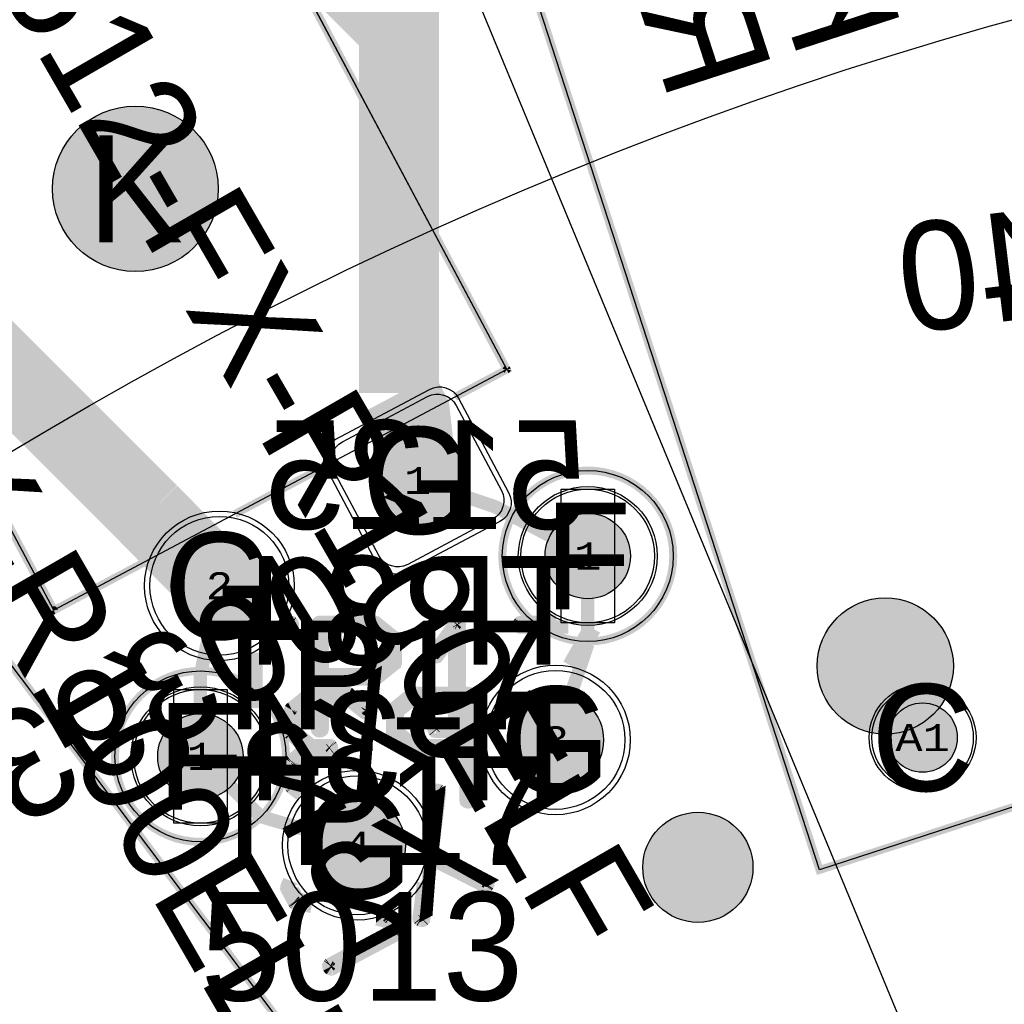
# Model space of a CAD drawing. Extents: x -125 to 125, y -186 to 125.
# Tile 75 of 112: x -39 to -20, y 54 to 72. Entities that reach past the tile are written whole.
import ezdxf
from ezdxf.enums import TextEntityAlignment as Align

# ---------------------------------------------------------------- set-up
doc = ezdxf.new("R2010")
doc.units = 0
doc.header["$MEASUREMENT"] = 0
for name, color, linetype in [('ASSEMBLY_OUTLINES_BTM', 191, 'CONTINUOUS'), ('ASSEMBLY_OUTLINES_TOP', 102, 'CONTINUOUS'), ('ASSEMBLY_PART_NUMBERS_BTM', 191, 'CONTINUOUS'), ('ASSEMBLY_PART_NUMBERS_TOP', 102, 'CONTINUOUS'), ('ASSEMBLY_REF_DES_BTM', 191, 'CONTINUOUS'), ('ASSEMBLY_REF_DES_TOP', 102, 'CONTINUOUS'), ('BOARD_OUTLINE', 10, 'CONTINUOUS'), ('DRILL_DRAWING', 21, 'CONTINUOUS'), ('GENERATED_SILKSCREEN_BTM', 255, 'CONTINUOUS'), ('GENERATED_SILKSCREEN_TOP', 140, 'CONTINUOUS'), ('MANUFACTURING_OUTLINES', 10, 'CONTINUOUS'), ('MOUNTING_HOLES_LAYER_BOT17', 42, 'CONTINUOUS'), ('MOUNTING_HOLES_LAYER_TOP', 42, 'CONTINUOUS'), ('PART_HOLES_LAYER_BOTTOM', 30, 'CONTINUOUS'), ('PART_HOLES_LAYER_TOP', 30, 'CONTINUOUS'), ('PART_PADS_LAYER_BOTTOM', 230, 'CONTINUOUS'), ('PART_PADS_LAYER_TOP', 150, 'CONTINUOUS'), ('PIN_NUMBERS_BTM', 8, 'CONTINUOUS'), ('PIN_NUMBERS_TOP', 8, 'CONTINUOUS'), ('PLACEMENT_OUTLINES_BTM', 222, 'CONTINUOUS'), ('PLACEMENT_OUTLINES_TOP', 130, 'CONTINUOUS'), ('PLANE_DATA_LAYER_BOTTOM', 230, 'CONTINUOUS'), ('PLANE_SHAPES_LAYER_BOTTOM', 230, 'CONTINUOUS'), ('PLANE_SHAPES_LAYER_TOP', 150, 'CONTINUOUS'), ('ROUTE_BORDER', 151, 'CONTINUOUS'), ('SILKSCREEN_OUTLINES_BTM', 211, 'CONTINUOUS'), ('SILKSCREEN_OUTLINES_TOP', 150, 'CONTINUOUS'), ('SILKSCREEN_REF_DES_BTM', 211, 'CONTINUOUS'), ('SILKSCREEN_REF_DES_TOP', 150, 'CONTINUOUS'), ('SOLDERMASK_PADS_BTM', 12, 'CONTINUOUS'), ('SOLDERMASK_PADS_TOP', 180, 'CONTINUOUS'), ('TRACES_LAYER_TOP', 150, 'CONTINUOUS')]:
    doc.layers.add(name, color=color, linetype=linetype)
doc.styles.add('COURIER_NEW', font='cour.ttf')
doc.styles.add('VERIBEST_GERBER_0', font='txt')

msp = doc.modelspace()

# ---------------------------------------------------------------- hatches: boundary and pattern name
at = {"layer": 'ASSEMBLY_OUTLINES_BTM'}
h = msp.add_hatch(color=256, dxfattribs=at)
edge = h.paths.add_edge_path()
edge.add_arc((-22.430993, 60.191327), 1.274755, 0, 360)
at = {"layer": 'GENERATED_SILKSCREEN_BTM'}
h = msp.add_hatch(color=256, dxfattribs=at)
edge = h.paths.add_edge_path()
edge.add_arc((-25.938206, 56.42311), 1.030776, 0, 360)
at = {"layer": 'MOUNTING_HOLES_LAYER_BOT17'}
h = msp.add_hatch(color=256, dxfattribs=at)
edge = h.paths.add_edge_path()
edge.add_arc((-36.468188, 69.123622), 1.55, 0, 360)
at = {"layer": 'MOUNTING_HOLES_LAYER_TOP'}
h = msp.add_hatch(color=256, dxfattribs=at)
edge = h.paths.add_edge_path()
edge.add_arc((-36.468188, 69.123622), 1.55, 0, 360)
at = {"layer": 'PART_HOLES_LAYER_BOTTOM'}
h = msp.add_hatch(color=256, dxfattribs=at)
edge = h.paths.add_edge_path()
edge.add_arc((-31.186856, 63.663996), 0.9, 0, 360)
h = msp.add_hatch(color=256, dxfattribs=at)
edge = h.paths.add_edge_path()
edge.add_arc((-28, 62.25), 0.8, 0, 360)
h = msp.add_hatch(color=256, dxfattribs=at)
edge = h.paths.add_edge_path()
edge.add_arc((-34.895236, 61.692213), 0.9, 0, 360)
h = msp.add_hatch(color=256, dxfattribs=at)
edge = h.paths.add_edge_path()
edge.add_arc((-28.604764, 58.807783), 0.9, 0, 360)
h = msp.add_hatch(color=256, dxfattribs=at)
edge = h.paths.add_edge_path()
edge.add_arc((-21.732793, 58.851507), 0.65, 0, 360)
h = msp.add_hatch(color=256, dxfattribs=at)
edge = h.paths.add_edge_path()
edge.add_arc((-35.25, 58.5), 0.8, 0, 360)
h = msp.add_hatch(color=256, dxfattribs=at)
edge = h.paths.add_edge_path()
edge.add_arc((-32.31314, 56.836003), 0.9, 0, 360)
at = {"layer": 'PART_HOLES_LAYER_TOP'}
h = msp.add_hatch(color=256, dxfattribs=at)
edge = h.paths.add_edge_path()
edge.add_arc((-31.186856, 63.663996), 0.9, 0, 360)
h = msp.add_hatch(color=256, dxfattribs=at)
edge = h.paths.add_edge_path()
edge.add_arc((-28, 62.25), 0.8, 0, 360)
h = msp.add_hatch(color=256, dxfattribs=at)
edge = h.paths.add_edge_path()
edge.add_arc((-34.895236, 61.692213), 0.9, 0, 360)
h = msp.add_hatch(color=256, dxfattribs=at)
edge = h.paths.add_edge_path()
edge.add_arc((-28.604764, 58.807783), 0.9, 0, 360)
h = msp.add_hatch(color=256, dxfattribs=at)
edge = h.paths.add_edge_path()
edge.add_arc((-21.732793, 58.851507), 0.65, 0, 360)
h = msp.add_hatch(color=256, dxfattribs=at)
edge = h.paths.add_edge_path()
edge.add_arc((-35.25, 58.5), 0.8, 0, 360)
h = msp.add_hatch(color=256, dxfattribs=at)
edge = h.paths.add_edge_path()
edge.add_arc((-32.31314, 56.836003), 0.9, 0, 360)
at = {"layer": 'PLANE_DATA_LAYER_BOTTOM'}
h = msp.add_hatch(color=256, dxfattribs=at)
h.paths.add_polyline_path([(-96.5, 0, -1), (96.5, 0, -1)], flags=0)
h.paths.add_polyline_path([(-92.5, 0, -1), (92.5, 0, -1)], flags=0)
at = {"layer": 'PLANE_SHAPES_LAYER_BOTTOM'}
h = msp.add_hatch(color=256, dxfattribs=at)
h.paths.add_polyline_path([(-96.5, 0, -1), (96.5, 0, -1)], flags=0)
h.paths.add_polyline_path([(-92.5, 0, -1), (92.5, 0, -1)], flags=0)
at = {"layer": 'PLANE_SHAPES_LAYER_TOP'}
h = msp.add_hatch(color=256, dxfattribs=at)
h.paths.add_polyline_path([(-96.56345, 0, -1), (96.56345, 0, -1)], flags=0)
h.paths.add_polyline_path([(-92.5, 0, -1), (92.5, 0, -1)], flags=0)
at = {"layer": 'SILKSCREEN_OUTLINES_BTM'}
h = msp.add_hatch(color=256, dxfattribs=at)
edge = h.paths.add_edge_path()
edge.add_arc((-25.938206, 56.42311), 1.030776, 0, 360)

# ---------------------------------------------------------------- linework, layer by layer
at = {"layer": 'ASSEMBLY_OUTLINES_BTM'}
for points in [[(-11.583255, 60.29872), (-23.661671, 56.374204), (-32.623165, 83.954842), (-20.544747, 87.879357)], [(-44.002113, 72.536097), (-35.525817, 77.043024), (-29.516578, 65.741295), (-37.992877, 61.234368)], [(-42.605848, 44.168261), (-60.058485, 67.328691), (-49.915813, 74.971742), (-32.463177, 51.811312)], [(-28.5, 61), (-28.5, 63.5), (-27.5, 63.5), (-27.5, 61)]]:
    msp.add_lwpolyline(points, close=True, dxfattribs=at)
for centre, radius in [((-28, 62.25), 1.6), ((-22.430993, 60.191327), 1.274755)]:
    msp.add_circle(centre, radius, dxfattribs=at)
at = {"layer": 'ASSEMBLY_OUTLINES_TOP'}
msp.add_lwpolyline([(38.25, -92.25), (-38.286686, 92.525907)], dxfattribs=at)
msp.add_lwpolyline([(-35.75, 57.25), (-35.75, 59.75), (-34.75, 59.75), (-34.75, 57.25)], close=True, dxfattribs=at)
for centre, radius in [((0, 0), 125), ((0, 0), 90.284619), ((0, 0), 85), ((0, 0), 75), ((-35.25, 58.5), 1.6)]:
    msp.add_circle(centre, radius, dxfattribs=at)
at = {"layer": 'BOARD_OUTLINE'}
msp.add_circle((0, 0), 97.5, dxfattribs=at)
at = {"layer": 'GENERATED_SILKSCREEN_BTM', "const_width": 0.15}
msp.add_lwpolyline([(-11.583255, 60.29872), (-23.661671, 56.374204), (-32.623165, 83.954842), (-20.544747, 87.879357)], close=True, dxfattribs=at)
at = {"layer": 'GENERATED_SILKSCREEN_BTM'}
for points, const_width in [([(-32.463172, 51.811312, -0.236067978), (-32.463174, 51.811308), (-42.605845, 44.168257, -0.414213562), (-42.605852, 44.168258), (-56.326662, 62.376387, 0.00000802), (-56.326738, 62.376505), (-42.605847, 44.168268), (-32.463184, 51.811313), (-49.915814, 74.971735), (-60.058478, 67.32869), (-56.703069, 62.875912, 0.00000802), (-56.703161, 62.876018), (-60.058489, 67.328688, -0.414213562), (-60.058488, 67.328695), (-60.058478, 67.328703), (-49.915816, 74.971746, -0.414213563), (-49.915809, 74.971745), (-32.463173, 51.811315, -0.16227766), (-32.463172, 51.811312)], 0.15), ([(-29.516573, 65.741295, -0.253450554), (-29.516576, 65.741291), (-30.487205, 65.225199, 0.000004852), (-30.487212, 65.225205), (-29.516584, 65.741297), (-34.42256, 74.968091), (-42.89885, 70.461171), (-37.992875, 61.234374), (-36.172027, 62.202536, 0.000002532), (-36.172032, 62.202523), (-37.992875, 61.234364, -0.468921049), (-37.992882, 61.234368), (-42.898859, 70.46117, -0.517465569), (-42.898858, 70.461177), (-42.89885, 70.461181), (-34.42256, 74.968101, -0.468921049), (-34.422553, 74.968097), (-29.516575, 65.741298, -0.184527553), (-29.516573, 65.741295)], 0.15), ([(-32.872392, 63.956973), (-34.604326, 63.036087, 0.000002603), (-34.60434, 63.03609), (-32.872393, 63.956982, 0.000004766), (-32.872392, 63.956973)], 0.15), ([(-32.118859, 59.364559), (-32.120891, 59.350335, -0.16227766), (-32.120892, 59.350332), (-32.12902, 59.338141), (-32.13918, 59.325949, -0.236067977), (-32.139184, 59.325947), (-32.151372, 59.319853, -0.184527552), (-32.151375, 59.319851), (-32.165599, 59.317819, -0.099019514), (-32.165601, 59.317819), (-32.179825, 59.321883, -0.184527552), (-32.179828, 59.321885), (-32.511042, 59.592139), (-33.167374, 59.592139), (-33.484363, 59.33611), (-33.484363, 58.958162), (-33.171438, 58.700101), (-32.834129, 58.700101, -0.099019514), (-32.834127, 58.700101), (-32.817872, 58.696037, -0.213376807), (-32.817868, 58.696036), (-32.807708, 58.685876, -0.213376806), (-32.807707, 58.685872), (-32.801613, 58.673684, -0.184527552), (-32.801611, 58.673681), (-32.799579, 58.659457), (-32.799579, 58.659455), (-32.801611, 58.645231), (-32.801611, 58.64523), (-32.807707, 58.631006, -0.205257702), (-32.80771, 58.631003), (-32.817868, 58.622876, -0.16227766), (-32.817871, 58.622875), (-32.834127, 58.618811, -0.099019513), (-32.834129, 58.618811), (-33.171438, 58.618811), (-33.484363, 58.36075), (-33.484363, 57.982802), (-33.318431, 57.848781, 0.000001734), (-33.318438, 57.848774), (-33.484371, 57.982796, -0.236067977), (-33.484373, 57.9828), (-33.484373, 58.360752, -0.236067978), (-33.484371, 58.360756), (-33.171443, 58.61882, -0.16227766), (-33.17144, 58.618821), (-32.834129, 58.618821), (-32.817874, 58.622885), (-32.807717, 58.631011), (-32.801621, 58.645234), (-32.799589, 58.659456), (-32.801621, 58.673679), (-32.801621, 58.67368), (-32.807715, 58.685867, -0.071067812), (-32.807716, 58.685868), (-32.817876, 58.696028), (-32.834129, 58.700091), (-33.17144, 58.700091, -0.16227766), (-33.171443, 58.700092), (-33.484371, 58.958156, -0.236067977), (-33.484373, 58.95816), (-33.484373, 59.336112, -0.236067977), (-33.484371, 59.336116), (-33.167379, 59.592148, -0.16227766), (-33.167376, 59.592149), (-32.51104, 59.592149, -0.16227766), (-32.511037, 59.592148), (-32.179822, 59.321893), (-32.1656, 59.317829), (-32.151377, 59.319861, -0.049388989), (-32.151376, 59.319861), (-32.139188, 59.325955), (-32.129028, 59.338147), (-32.120901, 59.350338), (-32.118869, 59.364561), (-32.118869, 59.372686), (-32.120901, 59.378782), (-32.120901, 59.378783), (-32.124964, 59.384876), (-32.131059, 59.38894), (-32.474466, 59.667323), (-32.480562, 59.669355), (-32.486657, 59.671387, -0.16227766), (-32.48666, 59.671388), (-32.488692, 59.67342), (-32.496817, 59.675451), (-33.181599, 59.675451), (-33.191759, 59.673419, -0.049388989), (-33.19176, 59.673419), (-33.195821, 59.671388, -0.049388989), (-33.195822, 59.671388), (-33.199884, 59.669357, -0.184527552), (-33.199887, 59.669355), (-33.208014, 59.667323), (-33.55142, 59.388941), (-33.557515, 59.378782), (-33.559547, 59.370655, -0.16227766), (-33.559548, 59.370652), (-33.563611, 59.364558), (-33.565643, 59.356431), (-33.565643, 58.937842), (-33.563611, 58.931746), (-33.563611, 58.931745), (-33.559547, 58.917522, -0.049388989), (-33.559547, 58.917521), (-33.557515, 58.907363), (-33.551421, 58.9033), (-33.252717, 58.65946, -0.5), (-33.252717, 58.659452), (-33.551421, 58.415612), (-33.553451, 58.411552, -0.213376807), (-33.553452, 58.411548), (-33.559547, 58.405453), (-33.559547, 58.401391), (-33.563611, 58.387167), (-33.563611, 58.387166), (-33.565643, 58.38107), (-33.565643, 57.962481), (-33.563611, 57.952321), (-33.563611, 57.95232), (-33.559549, 57.944196, -0.184527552), (-33.559547, 57.944193), (-33.557516, 57.936068), (-33.55142, 57.929972, -0.071067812), (-33.551419, 57.929971), (-33.376219, 57.787944, 0.000001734), (-33.376226, 57.787937), (-33.551425, 57.929963, -0.16227766), (-33.551428, 57.929964), (-33.557524, 57.93606, -0.16227766), (-33.557525, 57.936063), (-33.559557, 57.944191), (-33.559557, 57.944192), (-33.563619, 57.952316, -0.184527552), (-33.563621, 57.952319), (-33.565653, 57.962479), (-33.565653, 58.381074), (-33.563621, 58.38717, -0.071067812), (-33.56362, 58.387171), (-33.559557, 58.401393), (-33.559557, 58.405456, -0.213376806), (-33.559556, 58.40546), (-33.55346, 58.411556, -0.071067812), (-33.553459, 58.411557), (-33.551429, 58.415616, -0.236067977), (-33.551427, 58.41562), (-33.252728, 58.659456), (-33.551427, 58.903292), (-33.557522, 58.907355, -0.253450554), (-33.557525, 58.907359), (-33.559557, 58.917519), (-33.56362, 58.931741, -0.071067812), (-33.563621, 58.931742), (-33.565653, 58.937838), (-33.565653, 59.356433), (-33.563621, 59.364561, -0.16227766), (-33.56362, 59.364564), (-33.559557, 59.370658), (-33.557525, 59.378785, -0.111991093), (-33.557524, 59.378787), (-33.551429, 59.388946, -0.162277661), (-33.551427, 59.388948), (-33.20802, 59.667331, -0.184527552), (-33.208017, 59.667333), (-33.199889, 59.669365, -0.049388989), (-33.199888, 59.669365), (-33.195827, 59.671396, -0.049388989), (-33.195826, 59.671396), (-33.191764, 59.673427, -0.184527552), (-33.191761, 59.673429), (-33.181601, 59.675461, -0.099019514), (-33.181599, 59.675461), (-32.496817, 59.675461, -0.099019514), (-32.496815, 59.675461), (-32.488688, 59.673429, -0.213376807), (-32.488684, 59.673428), (-32.486653, 59.671397), (-32.480558, 59.669365), (-32.474462, 59.667333, -0.162277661), (-32.47446, 59.667331), (-32.131053, 59.388948), (-32.124957, 59.384884, -0.071067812), (-32.124956, 59.384883), (-32.120893, 59.378788, -0.162277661), (-32.120891, 59.378786), (-32.118859, 59.37269), (-32.118859, 59.364559)], 0.254), ([(-30.777132, 57.82413), (-30.888724, 56.921833, 0.00000965), (-30.888727, 56.921888), (-30.777142, 57.824131), (-30.779174, 57.836322), (-30.779174, 57.836323), (-30.7873, 57.850543), (-30.799491, 57.85867), (-30.813714, 57.862734), (-30.827936, 57.862734), (-30.842159, 57.85867), (-30.854348, 57.850544), (-30.860444, 57.836321), (-30.937013, 57.213633, 0.000004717), (-30.93702, 57.213659), (-30.860454, 57.836324), (-30.860454, 57.836325), (-30.854358, 57.850549, -0.253450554), (-30.854354, 57.850552), (-30.842164, 57.858679, -0.111991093), (-30.842162, 57.85868), (-30.827938, 57.862744, -0.099019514), (-30.827936, 57.862744), (-30.813714, 57.862744, -0.099019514), (-30.813712, 57.862744), (-30.799488, 57.85868, -0.111991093), (-30.799486, 57.858679), (-30.787294, 57.850551, -0.236067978), (-30.787292, 57.850547), (-30.779166, 57.836327, -0.184527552), (-30.779164, 57.836324), (-30.777132, 57.824132), (-30.777132, 57.82413)], 0.254), ([(-29.87086, 56.109122), (-29.874924, 56.094898, -0.16227766), (-29.874925, 56.094895), (-29.883052, 56.082705, -0.111991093), (-29.883053, 56.082703), (-29.893213, 56.072543, -0.213376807), (-29.893217, 56.072542), (-29.90744, 56.068478, -0.099019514), (-29.907442, 56.068478), (-29.921666, 56.072542, -0.184527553), (-29.921669, 56.072544), (-30.91042, 56.573883, 0.000001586), (-30.910419, 56.573892), (-29.921665, 56.072552, -0.049388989), (-29.921664, 56.072552), (-29.907441, 56.068488), (-29.893221, 56.072551), (-29.883061, 56.082711, -0.071067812), (-29.88306, 56.082712), (-29.874934, 56.094901), (-29.87087, 56.109124), (-29.87087, 56.123346), (-29.874934, 56.137568), (-29.887124, 56.147727, -0.071067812), (-29.887125, 56.147728), (-30.896731, 56.662468, 0.000001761), (-30.89673, 56.662478), (-29.887121, 56.147736, -0.16227766), (-29.887118, 56.147735), (-29.874926, 56.137575, -0.184527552), (-29.874924, 56.137572), (-29.87086, 56.123348), (-29.87086, 56.109122)], 0.254), ([(-30.95529, 56.397171), (-31.073804, 55.460914), (-31.075836, 55.44669, -0.16227766), (-31.075837, 55.446687), (-31.085997, 55.436527, -0.213376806), (-31.086001, 55.436526), (-31.100224, 55.432462, -0.099019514), (-31.100226, 55.432462), (-31.114448, 55.432462, -0.099019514), (-31.11445, 55.432462), (-31.128674, 55.436526, -0.184527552), (-31.128677, 55.436528), (-31.142897, 55.444654, -0.236067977), (-31.142901, 55.444656), (-31.15306, 55.456847, -0.184527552), (-31.153062, 55.45685), (-31.155094, 55.473106), (-31.155094, 55.473108), (-31.071292, 56.133051, 0.000004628), (-31.071279, 56.133074), (-31.155084, 55.473107), (-31.153052, 55.456853), (-31.142893, 55.444662), (-31.128673, 55.436536, -0.049388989), (-31.128672, 55.436536), (-31.114448, 55.432472), (-31.100226, 55.432472), (-31.086005, 55.436535), (-31.075846, 55.446694), (-31.073814, 55.460916), (-30.955307, 56.397119, 0.000009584), (-30.95529, 56.397171)], 0.254), ([(-33.167423, 55.692968), (-33.467506, 55.751486), (-33.475634, 55.753518, -0.184527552), (-33.475637, 55.75352), (-33.481733, 55.761648), (-33.491892, 55.769775, -0.071067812), (-33.491893, 55.769776), (-33.495957, 55.775872, -0.16227766), (-33.495958, 55.775875), (-33.628036, 56.021743, -0.184527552), (-33.628038, 56.021746), (-33.63007, 56.029874), (-33.63007, 56.029876), (-33.628038, 56.038003), (-33.63007, 56.04613), (-33.63007, 56.056293), (-33.63006, 56.056317), (-33.57881, 56.176906, 0.000002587), (-33.578803, 56.176893), (-33.63006, 56.056289), (-33.63006, 56.046132), (-33.628028, 56.038004), (-33.628028, 56.038002), (-33.63006, 56.029875), (-33.628028, 56.021748), (-33.628028, 56.021747), (-33.49595, 55.775879, -0.071067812), (-33.495949, 55.775878), (-33.491885, 55.769782), (-33.481726, 55.761655, -0.071067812), (-33.481725, 55.761654), (-33.47563, 55.753528), (-33.467504, 55.751496), (-33.167442, 55.692982, 0.000004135), (-33.167423, 55.692968)], 0.254), ([(-33.298715, 55.804028), (-33.434994, 55.830734, -0.357510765), (-33.434998, 55.830739), (-33.546756, 56.040031, -0.236067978), (-33.546758, 56.040035), (-33.546758, 56.040037), (-33.527076, 56.085878, 0.000002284), (-33.527069, 56.085867), (-33.546747, 56.040034), (-33.43499, 55.830744), (-33.298728, 55.804042, 0.000003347), (-33.298715, 55.804028)], 0.254), ([(-31.555388, 55.210977), (-31.55742, 55.204881, -0.049388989), (-31.55742, 55.20488), (-31.559452, 55.196754), (-31.559452, 55.196753), (-31.565548, 55.182529, -0.09702165), (-31.565549, 55.182527), (-31.575709, 55.172367, -0.213376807), (-31.575713, 55.172366), (-32.786781, 54.528224, -0.184527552), (-32.786784, 54.528222), (-32.79491, 54.52619, -0.049388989), (-32.794911, 54.52619), (-32.801007, 54.524158, -0.192582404), (-32.801011, 54.524158), (-32.815234, 54.528222, -0.111991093), (-32.815236, 54.528223), (-32.827428, 54.536351, -0.071067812), (-32.827429, 54.536352), (-32.835556, 54.548543, -0.16227766), (-32.835558, 54.548545), (-32.841654, 54.564801), (-32.841654, 54.564802), (-32.843686, 54.581058), (-32.843686, 54.581059, -0.236067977), (-32.843684, 54.581063), (-32.83759, 54.593251, -0.213376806), (-32.837589, 54.593255), (-32.827429, 54.603415, -0.213376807), (-32.827425, 54.603416), (-31.656999, 55.227237), (-31.758596, 55.418238), (-31.950914, 55.455742, 0.000003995), (-31.950892, 55.455748), (-31.758592, 55.418248, -0.357510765), (-31.758588, 55.418243), (-31.65699, 55.227238, -0.517465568), (-31.656991, 55.227231), (-32.82742, 54.603408, -0.071067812), (-32.827421, 54.603407), (-32.837581, 54.593247, -0.071067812), (-32.837582, 54.593246), (-32.843676, 54.581059), (-32.841644, 54.564805), (-32.835548, 54.548549), (-32.827421, 54.536359), (-32.815231, 54.528232), (-32.80101, 54.524168), (-32.794915, 54.5262, -0.099019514), (-32.794913, 54.5262), (-32.786786, 54.528232, -0.049388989), (-32.786785, 54.528232), (-31.575718, 55.172374, -0.071067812), (-31.575717, 55.172375), (-31.565557, 55.182535), (-31.559462, 55.196757, -0.049388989), (-31.559462, 55.196758), (-31.55743, 55.204884), (-31.55743, 55.204885), (-31.555398, 55.21098), (-31.55743, 55.219106), (-31.559462, 55.227234), (-31.559462, 55.227235), (-31.691539, 55.473102, -0.111991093), (-31.691541, 55.473103), (-31.705765, 55.487327, -0.071067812), (-31.705766, 55.487328), (-31.713891, 55.491391, -0.049388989), (-31.713892, 55.491391), (-31.717953, 55.493422, -0.099019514), (-31.717955, 55.493422), (-31.724051, 55.495454), (-31.789959, 55.50837, 0.000003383), (-31.789941, 55.508377), (-31.724049, 55.495464, -0.099019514), (-31.724047, 55.495464), (-31.717951, 55.493432, -0.16227766), (-31.717949, 55.49343), (-31.713887, 55.491399, -0.049388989), (-31.713886, 55.491399), (-31.705762, 55.487336, -0.261745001), (-31.705757, 55.487335), (-31.691533, 55.473111, -0.213376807), (-31.691532, 55.473107), (-31.559454, 55.227239, -0.184527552), (-31.559452, 55.227236), (-31.55742, 55.219108), (-31.555388, 55.21098), (-31.555388, 55.210977)], 0.254)]:
    msp.add_lwpolyline(points, format="xyb", dxfattribs=dict(at, const_width=const_width))
at = {"layer": 'GENERATED_SILKSCREEN_BTM', "const_width": 0.15}
msp.add_lwpolyline([(-29.6, 62.25, -1), (-26.4, 62.25, -1)], format="xyb", close=True, dxfattribs=at)
at = {"layer": 'GENERATED_SILKSCREEN_BTM', "const_width": 0.254}
for points in [[(-31.633216, 58.903296), (-31.639312, 58.90736), (-31.641344, 58.91752), (-31.645408, 58.92768), (-31.64744, 58.93784), (-31.64744, 59.356432), (-31.645408, 59.366592), (-31.641344, 59.372688), (-31.641344, 59.378784), (-31.639312, 59.380816), (-31.635248, 59.382848), (-31.633216, 59.386912), (-31.287776, 59.667328), (-31.277616, 59.671392), (-31.269488, 59.673424), (-31.26136, 59.675456), (-30.237232, 59.675456), (-30.218944, 59.671392), (-30.206752, 59.661232), (-30.196592, 59.64904), (-30.192528, 59.634816), (-30.192528, 57.684096), (-30.196592, 57.66784), (-30.206752, 57.65768), (-30.218944, 57.651584), (-30.233168, 57.649552), (-30.249424, 57.651584), (-30.263648, 57.65768), (-30.273808, 57.66784), (-30.277872, 57.684096), (-30.277872, 58.618816), (-31.26136, 58.618816), (-31.275584, 58.620848), (-31.279648, 58.62288), (-31.283712, 58.62288), (-31.287776, 58.624912), (-31.633216, 58.903296)], [(-30.277872, 59.592144), (-31.249168, 59.592144), (-31.56616, 59.336112), (-31.56616, 58.95816), (-31.249168, 58.700096), (-30.277872, 58.700096), (-30.277872, 59.592144)]]:
    msp.add_lwpolyline(points, dxfattribs=at)
at = {"layer": 'GENERATED_SILKSCREEN_BTM'}
msp.add_circle((-25.938206, 56.42311), 1.030776, dxfattribs=at)
at = {"layer": 'GENERATED_SILKSCREEN_TOP', "const_width": 0.254}
for points in [[(-30.016667, 59.014804, 0.00000674), (-30.016673, 59.014766), (-30.018621, 59.03035), (-30.024717, 59.044573), (-30.036906, 59.052699), (-30.051129, 59.056763), (-30.40876, 59.056763, -0.414213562), (-30.408765, 59.056768), (-30.408765, 60.964815), (-30.410797, 60.979039), (-30.416892, 60.989196), (-30.427049, 60.995291), (-30.441273, 60.997323), (-30.451433, 60.999355), (-30.461592, 60.999355), (-30.469715, 60.995293, -0.071067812), (-30.469716, 60.995292), (-30.477844, 60.987164, -0.071067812), (-30.477845, 60.987163), (-30.874083, 60.430398), (-30.880179, 60.416174), (-30.880179, 60.401952), (-30.874085, 60.389765, -0.071067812), (-30.874084, 60.389764), (-30.863924, 60.379604, -0.049388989), (-30.863924, 60.379603), (-30.851734, 60.371477), (-30.837511, 60.367413), (-30.829386, 60.367413), (-30.82329, 60.369445), (-30.813132, 60.381635), (-30.488012, 60.836803, -0.72075922), (-30.488003, 60.8368), (-30.488003, 59.056768, -0.414213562), (-30.488008, 59.056763), (-30.843607, 59.056763), (-30.85986, 59.0527), (-30.867988, 59.044572), (-30.874083, 59.03035), (-30.876115, 59.014096), (-30.874083, 58.999874), (-30.867987, 58.98565), (-30.859861, 58.975493), (-30.843607, 58.973461), (-30.051129, 58.973461), (-30.036906, 58.975493), (-30.024717, 58.985651), (-30.018848, 58.999345, 0.000007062), (-30.018853, 58.999305), (-30.024707, 58.985646, -0.205257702), (-30.02471, 58.985643), (-30.0369, 58.975485, -0.184527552), (-30.036903, 58.975483), (-30.051127, 58.973451, -0.099019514), (-30.051129, 58.973451), (-30.843607, 58.973451, -0.099019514), (-30.843609, 58.973451), (-30.859865, 58.975483, -0.184527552), (-30.859868, 58.975485), (-30.867995, 58.985643, -0.184527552), (-30.867997, 58.985646), (-30.874093, 58.99987), (-30.874093, 58.999871), (-30.876125, 59.014095), (-30.876125, 59.014097), (-30.874093, 59.030353), (-30.874093, 59.030354), (-30.867997, 59.044578, -0.09702165), (-30.867996, 59.04458), (-30.859868, 59.052708, -0.213376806), (-30.859864, 59.052709), (-30.843609, 59.056773, -0.099019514), (-30.843607, 59.056773), (-30.488013, 59.056773), (-30.488013, 60.836784), (-30.813124, 60.381629), (-30.823284, 60.369438, -0.184527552), (-30.823286, 60.369435), (-30.829382, 60.367403, -0.145489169), (-30.829385, 60.367403), (-30.837511, 60.367403, -0.099019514), (-30.837513, 60.367403), (-30.851737, 60.371467, -0.111991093), (-30.851739, 60.371468), (-30.863929, 60.379595, -0.16227766), (-30.863932, 60.379596), (-30.874092, 60.389756, -0.213376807), (-30.874093, 60.38976), (-30.880187, 60.401948, -0.236067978), (-30.880189, 60.401952), (-30.880189, 60.416178), (-30.880179, 60.416201), (-30.874093, 60.430402, -0.16227766), (-30.874091, 60.430404), (-30.477853, 60.98717, -0.111991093), (-30.477852, 60.987172), (-30.469724, 60.9953, -0.261745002), (-30.469719, 60.995301), (-30.461596, 60.999363, -0.236067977), (-30.461592, 60.999365), (-30.451433, 60.999365, -0.099019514), (-30.451431, 60.999365), (-30.441271, 60.997333), (-30.427047, 60.995301, -0.111991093), (-30.427045, 60.9953), (-30.416886, 60.989205, -0.205257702), (-30.416883, 60.989202), (-30.410788, 60.979043, -0.111991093), (-30.410787, 60.979041), (-30.408755, 60.964817), (-30.408755, 59.056773), (-30.051129, 59.056773, -0.099019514), (-30.051127, 59.056773), (-30.036903, 59.052709, -0.111991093), (-30.036901, 59.052708), (-30.024711, 59.044581, -0.253450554), (-30.024707, 59.044578), (-30.018611, 59.030354), (-30.018611, 59.030353), (-30.016667, 59.014804)], [(-33.531939, 60.962783), (-33.533971, 60.948559), (-33.533971, 60.948558), (-33.540067, 60.934334, -0.253450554), (-33.540071, 60.934331), (-33.552261, 60.926204, -0.111991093), (-33.552263, 60.926203), (-33.566487, 60.922139, -0.099019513), (-33.566489, 60.922139), (-33.693856, 60.922139, 0.000002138), (-33.693849, 60.922149), (-33.566489, 60.922149), (-33.552266, 60.926213), (-33.540077, 60.934339), (-33.533981, 60.948562), (-33.531949, 60.962784), (-33.533981, 60.979038), (-33.540077, 60.993261), (-33.552266, 61.003419), (-33.566489, 61.005451), (-33.644362, 61.005451, 0.000002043), (-33.644356, 61.005461), (-33.566489, 61.005461, -0.099019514), (-33.566487, 61.005461), (-33.552263, 61.003429, -0.184527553), (-33.55226, 61.003427), (-33.54007, 60.993269, -0.205257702), (-33.540067, 60.993266), (-33.533971, 60.979042), (-33.533971, 60.979041), (-33.531939, 60.962785), (-33.531939, 60.962783)], [(-28.364574, 60.922139), (-29.248487, 60.922139, -0.099019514), (-29.248489, 60.922139), (-29.262711, 60.924171, -0.261745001), (-29.262716, 60.924172), (-29.272876, 60.934332, -0.213376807), (-29.272877, 60.934336), (-29.281003, 60.948556, -0.184527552), (-29.281005, 60.948559), (-29.283037, 60.962783), (-29.283037, 60.962785), (-29.281005, 60.979041, -0.16227766), (-29.281004, 60.979044), (-29.272877, 60.991234, -0.111991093), (-29.272876, 60.991236), (-29.262716, 61.001396, -0.213376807), (-29.262712, 61.001397), (-29.248489, 61.005461, -0.099019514), (-29.248487, 61.005461), (-28.589281, 61.005461, 0.000004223), (-28.58926, 61.005451), (-29.248487, 61.005451), (-29.262708, 61.001388), (-29.272868, 60.991228, -0.071067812), (-29.272869, 60.991227), (-29.280995, 60.979038), (-29.283027, 60.962784), (-29.280995, 60.948561), (-29.280995, 60.94856), (-29.27287, 60.934341, -0.111991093), (-29.272868, 60.93434), (-29.262709, 60.924181), (-29.248487, 60.922149), (-28.36461, 60.922149, 0.000006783), (-28.364574, 60.922139)], [(-27.879557, 60.878278), (-28.26438, 60.193592, 0.000001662), (-28.264389, 60.193595), (-27.879567, 60.878277, 0.000001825), (-27.879557, 60.878278)], [(-27.973441, 60.873256), (-28.345536, 60.21104, 0.000001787), (-28.345546, 60.211042), (-27.973451, 60.873256, 0.000001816), (-27.973441, 60.873256)], [(-34.291907, 59.489033, 0.000002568), (-34.291917, 59.489043), (-34.291917, 60.399025, 0.000001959), (-34.291907, 60.39903), (-34.291907, 59.489033)], [(-34.210627, 59.403235, 0.000002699), (-34.210637, 59.403246), (-34.210637, 60.440153, 0.000002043), (-34.210627, 60.440159), (-34.210627, 59.403235)]]:
    msp.add_lwpolyline(points, format="xyb", dxfattribs=at)
for points in [[(-31.6178, 60.233296), (-31.611704, 60.23736), (-31.609672, 60.24752), (-31.603576, 60.25768), (-31.603576, 60.26784), (-31.603576, 60.686432), (-31.603576, 60.696592), (-31.609672, 60.702688), (-31.609672, 60.708784), (-31.611704, 60.710816), (-31.613736, 60.712848), (-31.6178, 60.716912), (-31.96324, 60.997328), (-31.9734, 61.001392), (-31.981528, 61.003424), (-31.989656, 61.005456), (-33.013784, 61.005456), (-33.032072, 61.001392), (-33.044264, 60.991232), (-33.054424, 60.97904), (-33.058488, 60.964816), (-33.058488, 59.014096), (-33.054424, 58.99784), (-33.044264, 58.98768), (-33.032072, 58.981584), (-33.017848, 58.979552), (-33.001592, 58.981584), (-32.987368, 58.98768), (-32.977208, 58.99784), (-32.973144, 59.014096), (-32.973144, 59.948816), (-31.989656, 59.948816), (-31.975432, 59.950848), (-31.969336, 59.95288), (-31.967304, 59.95288), (-31.96324, 59.954912), (-31.6178, 60.233296)], [(-32.973144, 60.922144), (-32.001848, 60.922144), (-31.684856, 60.666112), (-31.684856, 60.28816), (-32.001848, 60.030096), (-32.973144, 60.030096), (-32.973144, 60.922144)]]:
    msp.add_lwpolyline(points, dxfattribs=at)
at = {"layer": 'GENERATED_SILKSCREEN_TOP', "const_width": 0.15}
msp.add_lwpolyline([(-36.85, 58.5, -1), (-33.65, 58.5, -1)], format="xyb", close=True, dxfattribs=at)
at = {"layer": 'MANUFACTURING_OUTLINES'}
msp.add_circle((0, 0), 97.5254, dxfattribs=at)
at = {"layer": 'MOUNTING_HOLES_LAYER_BOT17'}
msp.add_circle((-36.468188, 69.123622), 1.55, dxfattribs=at)
at = {"layer": 'MOUNTING_HOLES_LAYER_TOP'}
msp.add_circle((-36.468188, 69.123622), 1.55, dxfattribs=at)
at = {"layer": 'PART_HOLES_LAYER_BOTTOM'}
for centre, radius in [((-31.186856, 63.663996), 0.9), ((-28, 62.25), 0.8), ((-34.895236, 61.692213), 0.9), ((-28.604764, 58.807783), 0.9), ((-21.732793, 58.851507), 0.65), ((-35.25, 58.5), 0.8), ((-32.31314, 56.836003), 0.9)]:
    msp.add_circle(centre, radius, dxfattribs=at)
at = {"layer": 'PART_HOLES_LAYER_TOP'}
for centre, radius in [((-31.186856, 63.663996), 0.9), ((-28, 62.25), 0.8), ((-34.895236, 61.692213), 0.9), ((-28.604764, 58.807783), 0.9), ((-21.732793, 58.851507), 0.65), ((-35.25, 58.5), 0.8), ((-32.31314, 56.836003), 0.9)]:
    msp.add_circle(centre, radius, dxfattribs=at)
at = {"layer": 'PART_PADS_LAYER_BOTTOM'}
msp.add_lwpolyline([(-32.757212, 63.848336, -0.414212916), (-32.591822, 64.389303), (-31.002516, 65.234352, -0.414212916), (-30.461549, 65.068962), (-29.6165, 63.479656, -0.414212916), (-29.78189, 62.938689), (-31.371196, 62.09364, -0.414212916), (-31.912163, 62.25903)], format="xyb", close=True, dxfattribs=at)
for centre, radius in [((-28, 62.25), 1.25), ((-34.895236, 61.692213), 1.3), ((-28.604764, 58.807783), 1.3), ((-35.25, 58.5), 1.25), ((-21.732793, 58.851507), 0.95), ((-32.31314, 56.836003), 1.3)]:
    msp.add_circle(centre, radius, dxfattribs=at)
at = {"layer": 'PART_PADS_LAYER_TOP'}
msp.add_lwpolyline([(-32.757212, 63.848336, -0.414212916), (-32.591822, 64.389303), (-31.002516, 65.234352, -0.414212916), (-30.461549, 65.068962), (-29.6165, 63.479656, -0.414212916), (-29.78189, 62.938689), (-31.371196, 62.09364, -0.414212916), (-31.912163, 62.25903)], format="xyb", close=True, dxfattribs=at)
for centre, radius in [((-28, 62.25), 1.25), ((-34.895236, 61.692213), 1.3), ((-28.604764, 58.807783), 1.3), ((-35.25, 58.5), 1.25), ((-21.732793, 58.851507), 0.95), ((-32.31314, 56.836003), 1.3)]:
    msp.add_circle(centre, radius, dxfattribs=at)
at = {"layer": 'PLACEMENT_OUTLINES_BTM'}
for points in [[(-11.583255, 60.29872), (-23.661671, 56.374204), (-32.623165, 83.954842), (-20.544747, 87.879357)], [(-42.605848, 44.168261), (-60.058485, 67.328691), (-49.915813, 74.971742), (-32.463177, 51.811312)], [(-42.898856, 70.461173), (-34.422558, 74.968097), (-29.516578, 65.741295), (-37.992877, 61.234368)]]:
    msp.add_lwpolyline(points, close=True, dxfattribs=at)
msp.add_circle((-28, 62.25), 1.6, dxfattribs=at)
at = {"layer": 'PLACEMENT_OUTLINES_TOP'}
msp.add_circle((-35.25, 58.5), 1.6, dxfattribs=at)
at = {"layer": 'ROUTE_BORDER'}
msp.add_circle((0, 0), 96.5, dxfattribs=at)
at = {"layer": 'SILKSCREEN_OUTLINES_BTM'}
for points in [[(-11.583255, 60.29872), (-23.661671, 56.374204), (-32.623165, 83.954842), (-20.544747, 87.879357)], [(-42.605848, 44.168261), (-60.058485, 67.328691), (-49.915813, 74.971742), (-32.463177, 51.811312)], [(-42.898856, 70.461173), (-34.422558, 74.968097), (-29.516578, 65.741295), (-37.992877, 61.234368)]]:
    msp.add_lwpolyline(points, close=True, dxfattribs=at)
for centre, radius in [((-28, 62.25), 1.6), ((-25.938206, 56.42311), 1.030776)]:
    msp.add_circle(centre, radius, dxfattribs=at)
at = {"layer": 'SILKSCREEN_OUTLINES_TOP'}
msp.add_circle((-35.25, 58.5), 1.6, dxfattribs=at)
at = {"layer": 'SOLDERMASK_PADS_BTM'}
msp.add_lwpolyline([(-32.892454, 63.889683, -0.414213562), (-32.727064, 64.430651), (-30.961169, 65.369594, -0.414213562), (-30.420201, 65.204204), (-29.481258, 63.438309, -0.414213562), (-29.646648, 62.897341), (-31.412543, 61.958398, -0.414213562), (-31.953511, 62.123788)], format="xyb", close=True, dxfattribs=at)
for centre, radius in [((-28, 62.25), 1.3), ((-34.895236, 61.692213), 1.4), ((-28.604764, 58.807783), 1.4), ((-35.25, 58.5), 1.3), ((-21.732793, 58.851507), 1), ((-32.31314, 56.836003), 1.4)]:
    msp.add_circle(centre, radius, dxfattribs=at)
at = {"layer": 'SOLDERMASK_PADS_TOP'}
msp.add_lwpolyline([(-32.892454, 63.889683, -0.414213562), (-32.727064, 64.430651), (-30.961169, 65.369594, -0.414213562), (-30.420201, 65.204204), (-29.481258, 63.438309, -0.414213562), (-29.646648, 62.897341), (-31.412543, 61.958398, -0.414213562), (-31.953511, 62.123788)], format="xyb", close=True, dxfattribs=at)
for centre, radius in [((-28, 62.25), 1.3), ((-34.895236, 61.692213), 1.4), ((-28.604764, 58.807783), 1.4), ((-35.25, 58.5), 1.3), ((-21.732793, 58.851507), 1), ((-32.31314, 56.836003), 1.4)]:
    msp.add_circle(centre, radius, dxfattribs=at)
at = {"layer": 'TRACES_LAYER_TOP'}
for points, const_width in [([(-37.6, 78.182559), (-31.531939, 72.114498), (-31.531939, 65.299417)], 1.5), ([(-36.218196, 63.041982), (-45.06583, 71.889616), (-50.848817, 71.889616)], 1.5), ([(-31.186856, 63.663996), (-31.329128, 64.917984), (-31.531939, 65.299417)], 1.5), ([(-36.218196, 63.041982), (-34.895236, 61.692213)], 1.5), ([(-31.186856, 63.663996), (-29.724253, 63.169121), (-28, 62.25)], 0.25), ([(-28, 60.598414), (-28, 62.25)], 0.25), ([(-35.25, 60.025), (-34.895236, 61.692213)], 0.25), ([(-28, 60.598414), (-28.604764, 58.807783)], 0.25), ([(-35.25, 60.025), (-35.25, 58.5)], 0.25), ([(-34.124733, 57.374733), (-35.25, 58.5)], 0.25), ([(-34.124733, 57.374733), (-32.31314, 56.836003)], 0.25)]:
    msp.add_lwpolyline(points, dxfattribs=dict(at, const_width=const_width))

# ---------------------------------------------------------------- texts
at = {"layer": 'ASSEMBLY_PART_NUMBERS_BTM', "style": 'VERIBEST_GERBER_0', "text_generation_flag": 2}
for s, rotation, p in [('RT314005', 288, (-24.518892, 71.341878)), ('0039301040', 7, (-7.309549, 70.271069)), ('0039301040', 28, (-32.942457, 62.492685))]:
    msp.add_text(s, height=2.032, rotation=rotation, dxfattribs=at).set_placement(p, align=Align.TOP_LEFT)
msp.add_text('5125', height=2.032, dxfattribs=at).set_placement((-28, 64.79), align=Align.TOP_LEFT)
at = {"layer": 'ASSEMBLY_PART_NUMBERS_TOP', "style": 'VERIBEST_GERBER_0'}
for p in [(-41.199705, 80.73), (-46.449705, 77.73)]:
    msp.add_text('CRM2512-FX-R100ELF', height=2.032, rotation=300, dxfattribs=at).set_placement(p, align=Align.TOP_LEFT)
msp.add_text('5013', height=2.032, dxfattribs=at).set_placement((-35.25, 55.96), align=Align.TOP_LEFT)
at = {"layer": 'ASSEMBLY_REF_DES_BTM', "style": 'VERIBEST_GERBER_0', "text_generation_flag": 2}
for s, rotation, p in [('K1', 288, (-22.10321, 72.126782)), ('X2', 28, (-31.75, 60.249999))]:
    msp.add_text(s, height=2.032, rotation=rotation, dxfattribs=at).set_placement(p, align=Align.TOP_LEFT)
msp.add_text('TP34', height=2.032, dxfattribs=at).set_placement((-28, 62.25), align=Align.TOP_LEFT)
at = {"layer": 'ASSEMBLY_REF_DES_TOP', "style": 'VERIBEST_GERBER_0'}
msp.add_text('TP17', height=2.032, dxfattribs=at).set_placement((-35.25, 58.5), align=Align.TOP_LEFT)
at = {"layer": 'DRILL_DRAWING', "style": 'VERIBEST_GERBER_0'}
for s, p in [('K', (-36.468188, 69.123622)), ('G', (-31.186856, 63.663996)), ('F', (-28, 62.25)), ('G', (-34.895236, 61.692213)), ('G', (-28.604764, 58.807783)), ('C', (-21.732793, 58.851507)), ('F', (-35.25, 58.5)), ('G', (-32.31314, 56.836003))]:
    msp.add_text(s, height=2, dxfattribs=at).set_placement(p, align=Align.MIDDLE_CENTER)
at = {"layer": 'PIN_NUMBERS_BTM', "style": 'COURIER_NEW'}
for s, p in [('1', (-31.186856, 63.663996)), ('1', (-28, 62.25)), ('2', (-34.895236, 61.692213)), ('3', (-28.604764, 58.807783)), ('A1', (-21.732793, 58.851507)), ('1', (-35.25, 58.5)), ('4', (-32.31314, 56.836003))]:
    msp.add_text(s, height=0.508, dxfattribs=at).set_placement(p, align=Align.MIDDLE_CENTER)
at = {"layer": 'PIN_NUMBERS_TOP', "style": 'COURIER_NEW'}
for s, p in [('1', (-31.186856, 63.663996)), ('1', (-28, 62.25)), ('2', (-34.895236, 61.692213)), ('3', (-28.604764, 58.807783)), ('A1', (-21.732793, 58.851507)), ('1', (-35.25, 58.5)), ('4', (-32.31314, 56.836003))]:
    msp.add_text(s, height=0.508, dxfattribs=at).set_placement(p, align=Align.MIDDLE_CENTER)
at = {"layer": 'SILKSCREEN_REF_DES_BTM', "style": 'VERIBEST_GERBER_0', "text_generation_flag": 2}
msp.add_text('TP34', height=2.032, dxfattribs=at).set_placement((-28, 59.71), align=Align.TOP_LEFT)
msp.add_text('X2', height=2.032, rotation=28, dxfattribs=at).set_placement((-30.557541, 58.007312), align=Align.TOP_LEFT)
at = {"layer": 'SILKSCREEN_REF_DES_TOP', "style": 'VERIBEST_GERBER_0'}
msp.add_text('TP17', height=2.032, dxfattribs=at).set_placement((-35.25, 61.04), align=Align.TOP_LEFT)

doc.saveas('drawing.dxf')
